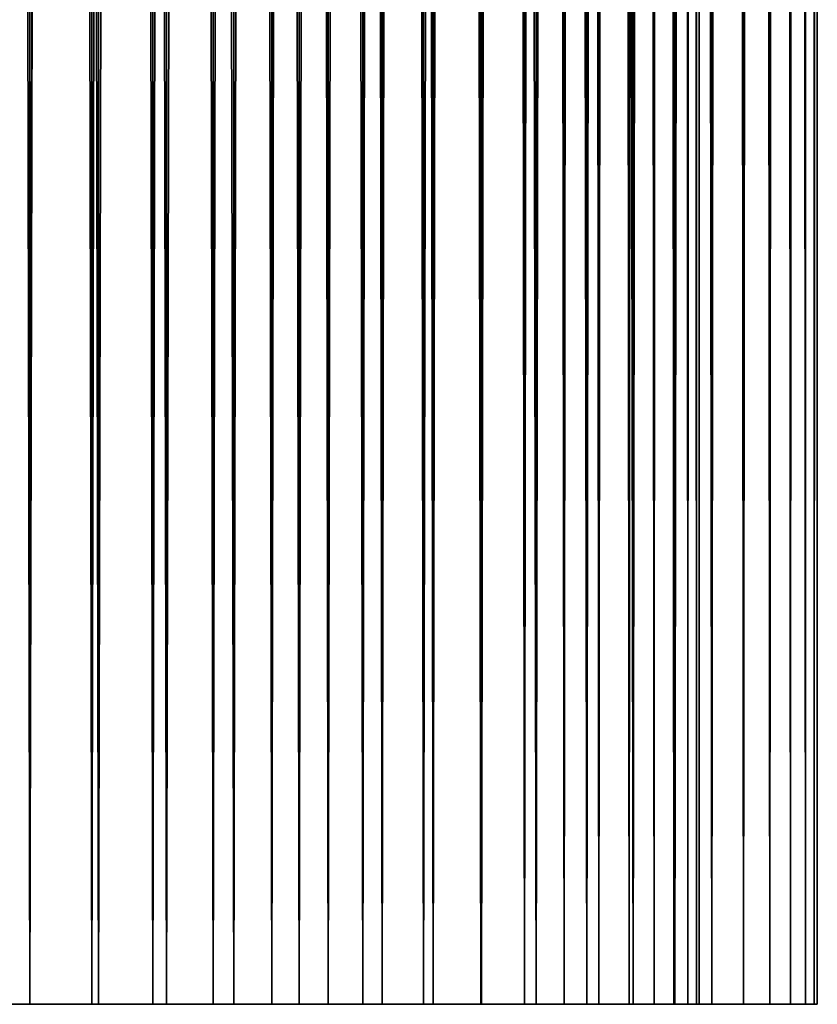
# Model space of a CAD drawing. Header units: millimetres. Extents: x -10 to 10, y 0 to 400.
# Tile 2 of 12: x 0 to 10, y 0 to 12. Entities that reach past the tile are written whole.
import ezdxf

# ---------------------------------------------------------------- set-up
doc = ezdxf.new("R2010")
doc.units = ezdxf.units.MM
doc.header["$LTSCALE"] = 33.374815
for name, color, linetype in [('1', 7, 'CONTINUOUS'), ('3', 7, 'CONTINUOUS'), ('4', 7, 'CONTINUOUS'), ('5', 7, 'CONTINUOUS'), ('6', 7, 'CONTINUOUS'), ('9', 7, 'CONTINUOUS')]:
    doc.layers.add(name, color=color, linetype=linetype)

msp = doc.modelspace()

# ---------------------------------------------------------------- linework, layer by layer
at = {"layer": '1', "color": 42, "linetype": 'Continuous', "true_color": 0xcd9632}
for points in [[(-4.226, 0, -9.063), (5, 0, -8.66), (-5, 0, -8.66), (-4.226, 0, -9.063)], [(-5, 0, -8.66), (5, 0, -8.66), (0, 0, -8.5), (-5, 0, -8.66)], [(-0.784, 0, -8.464), (-5, 0, -8.66), (0, 0, -8.5), (-0.784, 0, -8.464)], [(-4.226, 0, 9.063), (-5, 0, 8.66), (4.226, 0, 9.063), (-4.226, 0, 9.063)], [(4.226, 0, 9.063), (-5, 0, 8.66), (5, 0, 8.66), (4.226, 0, 9.063)], [(5, 0, 8.66), (-5, 0, 8.66), (0, 0, 8.5), (5, 0, 8.66)], [(0, 0, 8.5), (-5, 0, 8.66), (-0.784, 0, 8.464), (0, 0, 8.5)], [(4.226, 0, -9.063), (5, 0, -8.66), (-4.226, 0, -9.063), (4.226, 0, -9.063)], [(-3.42, 0, -9.397), (4.226, 0, -9.063), (-4.226, 0, -9.063), (-3.42, 0, -9.397)], [(-3.42, 0, 9.397), (-4.226, 0, 9.063), (3.42, 0, 9.397), (-3.42, 0, 9.397)], [(3.42, 0, 9.397), (-4.226, 0, 9.063), (4.226, 0, 9.063), (3.42, 0, 9.397)], [(3.42, 0, -9.397), (4.226, 0, -9.063), (-3.42, 0, -9.397), (3.42, 0, -9.397)], [(-2.588, 0, -9.659), (3.42, 0, -9.397), (-3.42, 0, -9.397), (-2.588, 0, -9.659)], [(-2.588, 0, 9.659), (-3.42, 0, 9.397), (2.588, 0, 9.659), (-2.588, 0, 9.659)], [(2.588, 0, 9.659), (-3.42, 0, 9.397), (3.42, 0, 9.397), (2.588, 0, 9.659)], [(2.588, 0, -9.659), (3.42, 0, -9.397), (-2.588, 0, -9.659), (2.588, 0, -9.659)], [(-1.736, 0, -9.848), (2.588, 0, -9.659), (-2.588, 0, -9.659), (-1.736, 0, -9.848)], [(-1.736, 0, 9.848), (-2.588, 0, 9.659), (1.736, 0, 9.848), (-1.736, 0, 9.848)], [(1.736, 0, 9.848), (-2.588, 0, 9.659), (2.588, 0, 9.659), (1.736, 0, 9.848)], [(1.736, 0, -9.848), (2.588, 0, -9.659), (-1.736, 0, -9.848), (1.736, 0, -9.848)], [(-0.872, 0, -9.962), (1.736, 0, -9.848), (-1.736, 0, -9.848), (-0.872, 0, -9.962)], [(-0.872, 0, 9.962), (-1.736, 0, 9.848), (0.872, 0, 9.962), (-0.872, 0, 9.962)], [(0.872, 0, 9.962), (-1.736, 0, 9.848), (1.736, 0, 9.848), (0.872, 0, 9.962)], [(0.872, 0, -9.962), (1.736, 0, -9.848), (-0.872, 0, -9.962), (0.872, 0, -9.962)], [(0, 0, -10), (0.872, 0, -9.962), (-0.872, 0, -9.962), (0, 0, -10)], [(0, 0, 10), (-0.872, 0, 9.962), (0.872, 0, 9.962), (0, 0, 10)], [(0, 0, -8.5), (5, 0, -8.66), (0.784, 0, -8.464), (0, 0, -8.5)], [(0.784, 0, 8.464), (5, 0, 8.66), (0, 0, 8.5), (0.784, 0, 8.464)], [(5, 0, -8.66), (5.736, 0, -8.192), (0.784, 0, -8.464), (5, 0, -8.66)], [(0.784, 0, -8.464), (5.736, 0, -8.192), (1.562, 0, -8.355), (0.784, 0, -8.464)], [(1.562, 0, 8.355), (5, 0, 8.66), (0.784, 0, 8.464), (1.562, 0, 8.355)], [(1.562, 0, -8.355), (5.736, 0, -8.192), (2.326, 0, -8.176), (1.562, 0, -8.355)], [(5.736, 0, 8.192), (5, 0, 8.66), (1.562, 0, 8.355), (5.736, 0, 8.192)], [(2.326, 0, 8.176), (5.736, 0, 8.192), (1.562, 0, 8.355), (2.326, 0, 8.176)], [(5.736, 0, -8.192), (6.428, 0, -7.66), (2.326, 0, -8.176), (5.736, 0, -8.192)], [(2.326, 0, -8.176), (6.428, 0, -7.66), (3.071, 0, -7.926), (2.326, 0, -8.176)], [(3.071, 0, 7.926), (5.736, 0, 8.192), (2.326, 0, 8.176), (3.071, 0, 7.926)], [(3.071, 0, -7.926), (6.428, 0, -7.66), (3.789, 0, -7.609), (3.071, 0, -7.926)], [(6.428, 0, 7.66), (5.736, 0, 8.192), (3.071, 0, 7.926), (6.428, 0, 7.66)], [(3.789, 0, 7.609), (6.428, 0, 7.66), (3.071, 0, 7.926), (3.789, 0, 7.609)], [(6.428, 0, -7.66), (7.071, 0, -7.071), (3.789, 0, -7.609), (6.428, 0, -7.66)], [(3.789, 0, -7.609), (7.071, 0, -7.071), (4.475, 0, -7.227), (3.789, 0, -7.609)], [(4.475, 0, 7.227), (6.428, 0, 7.66), (3.789, 0, 7.609), (4.475, 0, 7.227)], [(4.475, 0, -7.227), (7.071, 0, -7.071), (5.122, 0, -6.783), (4.475, 0, -7.227)], [(7.071, 0, 7.071), (6.428, 0, 7.66), (4.475, 0, 7.227), (7.071, 0, 7.071)], [(5.122, 0, 6.783), (7.071, 0, 7.071), (4.475, 0, 7.227), (5.122, 0, 6.783)], [(7.071, 0, -7.071), (7.66, 0, -6.428), (5.122, 0, -6.783), (7.071, 0, -7.071)], [(5.122, 0, -6.783), (7.66, 0, -6.428), (5.726, 0, -6.282), (5.122, 0, -6.783)], [(7.66, 0, 6.428), (7.071, 0, 7.071), (5.122, 0, 6.783), (7.66, 0, 6.428)], [(5.726, 0, 6.282), (7.66, 0, 6.428), (5.122, 0, 6.783), (5.726, 0, 6.282)], [(7.66, 0, -6.428), (8.192, 0, -5.736), (5.726, 0, -6.282), (7.66, 0, -6.428)], [(5.726, 0, -6.282), (8.192, 0, -5.736), (6.282, 0, -5.726), (5.726, 0, -6.282)], [(8.192, 0, 5.736), (7.66, 0, 6.428), (5.726, 0, 6.282), (8.192, 0, 5.736)], [(6.282, 0, 5.726), (8.192, 0, 5.736), (5.726, 0, 6.282), (6.282, 0, 5.726)], [(8.192, 0, -5.736), (8.66, 0, -5), (6.282, 0, -5.726), (8.192, 0, -5.736)], [(6.282, 0, -5.726), (8.66, 0, -5), (6.783, 0, -5.122), (6.282, 0, -5.726)], [(6.783, 0, 5.122), (8.192, 0, 5.736), (6.282, 0, 5.726), (6.783, 0, 5.122)], [(6.783, 0, -5.122), (8.66, 0, -5), (7.227, 0, -4.475), (6.783, 0, -5.122)], [(8.66, 0, 5), (8.192, 0, 5.736), (6.783, 0, 5.122), (8.66, 0, 5)], [(7.227, 0, 4.475), (8.66, 0, 5), (6.783, 0, 5.122), (7.227, 0, 4.475)], [(8.66, 0, -5), (9.063, 0, -4.226), (7.227, 0, -4.475), (8.66, 0, -5)], [(7.227, 0, -4.475), (9.063, 0, -4.226), (7.609, 0, -3.789), (7.227, 0, -4.475)], [(9.063, 0, 4.226), (8.66, 0, 5), (7.227, 0, 4.475), (9.063, 0, 4.226)], [(7.609, 0, 3.789), (9.063, 0, 4.226), (7.227, 0, 4.475), (7.609, 0, 3.789)], [(9.063, 0, -4.226), (9.397, 0, -3.42), (7.609, 0, -3.789), (9.063, 0, -4.226)], [(7.609, 0, -3.789), (9.397, 0, -3.42), (7.926, 0, -3.071), (7.609, 0, -3.789)], [(9.397, 0, 3.42), (9.063, 0, 4.226), (7.609, 0, 3.789), (9.397, 0, 3.42)], [(7.926, 0, 3.071), (9.397, 0, 3.42), (7.609, 0, 3.789), (7.926, 0, 3.071)], [(9.397, 0, -3.42), (9.659, 0, -2.588), (7.926, 0, -3.071), (9.397, 0, -3.42)], [(7.926, 0, -3.071), (9.659, 0, -2.588), (8.176, 0, -2.326), (7.926, 0, -3.071)], [(9.659, 0, 2.588), (9.397, 0, 3.42), (7.926, 0, 3.071), (9.659, 0, 2.588)], [(8.176, 0, 2.326), (9.659, 0, 2.588), (7.926, 0, 3.071), (8.176, 0, 2.326)], [(9.659, 0, -2.588), (9.848, 0, -1.736), (8.176, 0, -2.326), (9.659, 0, -2.588)], [(8.176, 0, -2.326), (9.848, 0, -1.736), (8.355, 0, -1.562), (8.176, 0, -2.326)], [(9.848, 0, 1.736), (9.659, 0, 2.588), (8.176, 0, 2.326), (9.848, 0, 1.736)], [(8.355, 0, 1.562), (9.848, 0, 1.736), (8.176, 0, 2.326), (8.355, 0, 1.562)], [(9.848, 0, -1.736), (9.962, 0, -0.872), (8.355, 0, -1.562), (9.848, 0, -1.736)], [(8.355, 0, -1.562), (9.962, 0, -0.872), (8.464, 0, -0.784), (8.355, 0, -1.562)], [(9.962, 0, 0.872), (9.848, 0, 1.736), (8.355, 0, 1.562), (9.962, 0, 0.872)], [(8.464, 0, 0.784), (9.962, 0, 0.872), (8.355, 0, 1.562), (8.464, 0, 0.784)], [(9.962, 0, -0.872), (10, 0), (8.464, 0, -0.784), (9.962, 0, -0.872)], [(10, 0), (8.5, 0), (8.464, 0, -0.784), (10, 0)], [(8.5, 0), (9.962, 0, 0.872), (8.464, 0, 0.784), (8.5, 0)], [(10, 0), (9.962, 0, 0.872), (8.5, 0), (10, 0)]]:
    msp.add_3dface(points, dxfattribs=at)
at = {"layer": '3', "color": 42, "linetype": 'Continuous', "true_color": 0xcd9632}
for points in [[(0, 0, -10), (-0.872, 0, -9.962), (0, 400, -10), (0, 0, -10)], [(-0.872, 0, -9.962), (-0.872, 400, -9.962), (0, 400, -10), (-0.872, 0, -9.962)], [(0.872, 0, -9.962), (0, 0, -10), (0.872, 400, -9.962), (0.872, 0, -9.962)], [(0, 0, -10), (0, 400, -10), (0.872, 400, -9.962), (0, 0, -10)], [(1.736, 0, -9.848), (0.872, 0, -9.962), (1.736, 400, -9.848), (1.736, 0, -9.848)], [(0.872, 0, -9.962), (0.872, 400, -9.962), (1.736, 400, -9.848), (0.872, 0, -9.962)], [(2.588, 0, -9.659), (1.736, 0, -9.848), (2.588, 400, -9.659), (2.588, 0, -9.659)], [(1.736, 0, -9.848), (1.736, 400, -9.848), (2.588, 400, -9.659), (1.736, 0, -9.848)], [(3.42, 0, -9.397), (2.588, 0, -9.659), (3.42, 400, -9.397), (3.42, 0, -9.397)], [(2.588, 0, -9.659), (2.588, 400, -9.659), (3.42, 400, -9.397), (2.588, 0, -9.659)], [(4.226, 0, -9.063), (3.42, 0, -9.397), (4.226, 400, -9.063), (4.226, 0, -9.063)], [(3.42, 0, -9.397), (3.42, 400, -9.397), (4.226, 400, -9.063), (3.42, 0, -9.397)], [(5, 0, -8.66), (4.226, 0, -9.063), (5, 400, -8.66), (5, 0, -8.66)], [(4.226, 0, -9.063), (4.226, 400, -9.063), (5, 400, -8.66), (4.226, 0, -9.063)], [(5.736, 0, -8.192), (5, 0, -8.66), (5.736, 400, -8.192), (5.736, 0, -8.192)], [(5, 0, -8.66), (5, 400, -8.66), (5.736, 400, -8.192), (5, 0, -8.66)], [(6.428, 0, -7.66), (5.736, 0, -8.192), (6.428, 400, -7.66), (6.428, 0, -7.66)], [(5.736, 0, -8.192), (5.736, 400, -8.192), (6.428, 400, -7.66), (5.736, 0, -8.192)], [(7.071, 0, -7.071), (6.428, 0, -7.66), (7.071, 400, -7.071), (7.071, 0, -7.071)], [(6.428, 0, -7.66), (6.428, 400, -7.66), (7.071, 400, -7.071), (6.428, 0, -7.66)], [(7.66, 0, -6.428), (7.071, 0, -7.071), (7.66, 400, -6.428), (7.66, 0, -6.428)], [(7.071, 0, -7.071), (7.071, 400, -7.071), (7.66, 400, -6.428), (7.071, 0, -7.071)], [(8.192, 0, -5.736), (7.66, 0, -6.428), (8.192, 400, -5.736), (8.192, 0, -5.736)], [(7.66, 0, -6.428), (7.66, 400, -6.428), (8.192, 400, -5.736), (7.66, 0, -6.428)], [(8.66, 0, -5), (8.192, 0, -5.736), (8.66, 400, -5), (8.66, 0, -5)], [(8.192, 0, -5.736), (8.192, 400, -5.736), (8.66, 400, -5), (8.192, 0, -5.736)], [(9.063, 0, -4.226), (8.66, 0, -5), (9.063, 400, -4.226), (9.063, 0, -4.226)], [(8.66, 0, -5), (8.66, 400, -5), (9.063, 400, -4.226), (8.66, 0, -5)], [(9.397, 0, -3.42), (9.063, 0, -4.226), (9.397, 400, -3.42), (9.397, 0, -3.42)], [(9.063, 0, -4.226), (9.063, 400, -4.226), (9.397, 400, -3.42), (9.063, 0, -4.226)], [(9.659, 0, -2.588), (9.397, 0, -3.42), (9.659, 400, -2.588), (9.659, 0, -2.588)], [(9.397, 0, -3.42), (9.397, 400, -3.42), (9.659, 400, -2.588), (9.397, 0, -3.42)], [(9.848, 0, -1.736), (9.659, 0, -2.588), (9.848, 400, -1.736), (9.848, 0, -1.736)], [(9.659, 0, -2.588), (9.659, 400, -2.588), (9.848, 400, -1.736), (9.659, 0, -2.588)], [(9.962, 0, -0.872), (9.848, 0, -1.736), (9.962, 400, -0.872), (9.962, 0, -0.872)], [(9.848, 0, -1.736), (9.848, 400, -1.736), (9.962, 400, -0.872), (9.848, 0, -1.736)], [(10, 0), (9.962, 0, -0.872), (10, 400), (10, 0)], [(10, 400), (9.962, 0, -0.872), (9.962, 400, -0.872), (10, 400)]]:
    msp.add_3dface(points, dxfattribs=at)
at = {"layer": '4', "color": 42, "linetype": 'Continuous', "true_color": 0xcd9632}
for points in [[(-0.872, 0, 9.962), (0, 0, 10), (-0.872, 400, 9.962), (-0.872, 0, 9.962)], [(0, 0, 10), (0, 400, 10), (-0.872, 400, 9.962), (0, 0, 10)], [(0, 0, 10), (0.872, 0, 9.962), (0, 400, 10), (0, 0, 10)], [(0.872, 0, 9.962), (0.872, 400, 9.962), (0, 400, 10), (0.872, 0, 9.962)], [(0.872, 0, 9.962), (1.736, 0, 9.848), (0.872, 400, 9.962), (0.872, 0, 9.962)], [(1.736, 0, 9.848), (1.736, 400, 9.848), (0.872, 400, 9.962), (1.736, 0, 9.848)], [(1.736, 0, 9.848), (2.588, 0, 9.659), (1.736, 400, 9.848), (1.736, 0, 9.848)], [(2.588, 0, 9.659), (2.588, 400, 9.659), (1.736, 400, 9.848), (2.588, 0, 9.659)], [(2.588, 0, 9.659), (3.42, 0, 9.397), (2.588, 400, 9.659), (2.588, 0, 9.659)], [(3.42, 0, 9.397), (3.42, 400, 9.397), (2.588, 400, 9.659), (3.42, 0, 9.397)], [(3.42, 0, 9.397), (4.226, 0, 9.063), (3.42, 400, 9.397), (3.42, 0, 9.397)], [(4.226, 0, 9.063), (4.226, 400, 9.063), (3.42, 400, 9.397), (4.226, 0, 9.063)], [(4.226, 0, 9.063), (5, 0, 8.66), (4.226, 400, 9.063), (4.226, 0, 9.063)], [(5, 0, 8.66), (5, 400, 8.66), (4.226, 400, 9.063), (5, 0, 8.66)], [(5, 0, 8.66), (5.736, 0, 8.192), (5, 400, 8.66), (5, 0, 8.66)], [(5.736, 0, 8.192), (5.736, 400, 8.192), (5, 400, 8.66), (5.736, 0, 8.192)], [(5.736, 0, 8.192), (6.428, 0, 7.66), (5.736, 400, 8.192), (5.736, 0, 8.192)], [(6.428, 0, 7.66), (6.428, 400, 7.66), (5.736, 400, 8.192), (6.428, 0, 7.66)], [(6.428, 0, 7.66), (7.071, 0, 7.071), (6.428, 400, 7.66), (6.428, 0, 7.66)], [(7.071, 0, 7.071), (7.071, 400, 7.071), (6.428, 400, 7.66), (7.071, 0, 7.071)], [(7.071, 0, 7.071), (7.66, 0, 6.428), (7.071, 400, 7.071), (7.071, 0, 7.071)], [(7.66, 0, 6.428), (7.66, 400, 6.428), (7.071, 400, 7.071), (7.66, 0, 6.428)], [(7.66, 0, 6.428), (8.192, 0, 5.736), (7.66, 400, 6.428), (7.66, 0, 6.428)], [(8.192, 0, 5.736), (8.192, 400, 5.736), (7.66, 400, 6.428), (8.192, 0, 5.736)], [(8.192, 0, 5.736), (8.66, 0, 5), (8.192, 400, 5.736), (8.192, 0, 5.736)], [(8.66, 0, 5), (8.66, 400, 5), (8.192, 400, 5.736), (8.66, 0, 5)], [(8.66, 0, 5), (9.063, 0, 4.226), (8.66, 400, 5), (8.66, 0, 5)], [(9.063, 0, 4.226), (9.063, 400, 4.226), (8.66, 400, 5), (9.063, 0, 4.226)], [(9.063, 0, 4.226), (9.397, 0, 3.42), (9.063, 400, 4.226), (9.063, 0, 4.226)], [(9.397, 0, 3.42), (9.397, 400, 3.42), (9.063, 400, 4.226), (9.397, 0, 3.42)], [(9.397, 0, 3.42), (9.659, 0, 2.588), (9.397, 400, 3.42), (9.397, 0, 3.42)], [(9.659, 0, 2.588), (9.659, 400, 2.588), (9.397, 400, 3.42), (9.659, 0, 2.588)], [(9.659, 0, 2.588), (9.848, 0, 1.736), (9.659, 400, 2.588), (9.659, 0, 2.588)], [(9.848, 0, 1.736), (9.848, 400, 1.736), (9.659, 400, 2.588), (9.848, 0, 1.736)], [(9.848, 0, 1.736), (9.962, 0, 0.872), (9.848, 400, 1.736), (9.848, 0, 1.736)], [(9.962, 0, 0.872), (9.962, 400, 0.872), (9.848, 400, 1.736), (9.962, 0, 0.872)], [(9.962, 0, 0.872), (10, 0), (9.962, 400, 0.872), (9.962, 0, 0.872)], [(10, 0), (10, 400), (9.962, 400, 0.872), (10, 0)]]:
    msp.add_3dface(points, dxfattribs=at)
at = {"layer": '5', "color": 42, "linetype": 'Continuous', "true_color": 0xcd9632}
for points in [[(-0.784, 0, -8.464), (0, 0, -8.5), (-0.784, 392.214, -8.464), (-0.784, 0, -8.464)], [(-0.784, 392.214, -8.464), (0, 0, -8.5), (0, 392.214, -8.5), (-0.784, 392.214, -8.464)], [(0, 0, -8.5), (0.784, 0, -8.464), (0, 392.214, -8.5), (0, 0, -8.5)], [(0, 392.214, -8.5), (0.784, 0, -8.464), (0.784, 392.214, -8.464), (0, 392.214, -8.5)], [(0.784, 0, -8.464), (1.562, 0, -8.355), (0.784, 392.214, -8.464), (0.784, 0, -8.464)], [(0.784, 392.214, -8.464), (1.562, 0, -8.355), (1.562, 392.214, -8.355), (0.784, 392.214, -8.464)], [(1.562, 0, -8.355), (2.326, 0, -8.176), (1.562, 392.214, -8.355), (1.562, 0, -8.355)], [(1.562, 392.214, -8.355), (2.326, 0, -8.176), (2.326, 392.214, -8.176), (1.562, 392.214, -8.355)], [(2.326, 0, -8.176), (3.071, 0, -7.926), (2.326, 392.214, -8.176), (2.326, 0, -8.176)], [(2.326, 392.214, -8.176), (3.071, 0, -7.926), (3.071, 392.214, -7.926), (2.326, 392.214, -8.176)], [(3.071, 0, -7.926), (3.789, 0, -7.609), (3.071, 392.214, -7.926), (3.071, 0, -7.926)], [(3.071, 392.214, -7.926), (3.789, 0, -7.609), (3.789, 392.214, -7.609), (3.071, 392.214, -7.926)], [(3.789, 0, -7.609), (4.475, 0, -7.227), (3.789, 392.214, -7.609), (3.789, 0, -7.609)], [(3.789, 392.214, -7.609), (4.475, 0, -7.227), (4.475, 392.214, -7.227), (3.789, 392.214, -7.609)], [(4.475, 0, -7.227), (5.122, 0, -6.783), (4.475, 392.214, -7.227), (4.475, 0, -7.227)], [(4.475, 392.214, -7.227), (5.122, 0, -6.783), (5.122, 392.214, -6.783), (4.475, 392.214, -7.227)], [(5.122, 0, -6.783), (5.726, 0, -6.282), (5.122, 392.214, -6.783), (5.122, 0, -6.783)], [(5.122, 392.214, -6.783), (5.726, 0, -6.282), (5.726, 392.214, -6.282), (5.122, 392.214, -6.783)], [(5.726, 0, -6.282), (6.282, 0, -5.726), (5.726, 392.214, -6.282), (5.726, 0, -6.282)], [(5.726, 392.214, -6.282), (6.282, 0, -5.726), (6.282, 392.214, -5.726), (5.726, 392.214, -6.282)], [(6.282, 0, -5.726), (6.783, 0, -5.122), (6.282, 392.214, -5.726), (6.282, 0, -5.726)], [(6.282, 392.214, -5.726), (6.783, 0, -5.122), (6.783, 392.214, -5.122), (6.282, 392.214, -5.726)], [(6.783, 0, -5.122), (7.227, 0, -4.475), (6.783, 392.214, -5.122), (6.783, 0, -5.122)], [(6.783, 392.214, -5.122), (7.227, 0, -4.475), (7.227, 392.214, -4.475), (6.783, 392.214, -5.122)], [(7.227, 0, -4.475), (7.609, 0, -3.789), (7.227, 392.214, -4.475), (7.227, 0, -4.475)], [(7.227, 392.214, -4.475), (7.609, 0, -3.789), (7.609, 392.214, -3.789), (7.227, 392.214, -4.475)], [(7.609, 0, -3.789), (7.926, 0, -3.071), (7.609, 392.214, -3.789), (7.609, 0, -3.789)], [(7.609, 392.214, -3.789), (7.926, 0, -3.071), (7.926, 392.214, -3.071), (7.609, 392.214, -3.789)], [(7.926, 0, -3.071), (8.176, 0, -2.326), (7.926, 392.214, -3.071), (7.926, 0, -3.071)], [(7.926, 392.214, -3.071), (8.176, 0, -2.326), (8.176, 392.214, -2.326), (7.926, 392.214, -3.071)], [(8.176, 0, -2.326), (8.355, 0, -1.562), (8.176, 392.214, -2.326), (8.176, 0, -2.326)], [(8.176, 392.214, -2.326), (8.355, 0, -1.562), (8.355, 392.214, -1.562), (8.176, 392.214, -2.326)], [(8.355, 0, -1.562), (8.464, 0, -0.784), (8.355, 392.214, -1.562), (8.355, 0, -1.562)], [(8.355, 392.214, -1.562), (8.464, 0, -0.784), (8.464, 392.214, -0.784), (8.355, 392.214, -1.562)], [(8.464, 0, -0.784), (8.5, 0), (8.464, 392.214, -0.784), (8.464, 0, -0.784)], [(8.464, 392.214, -0.784), (8.5, 0), (8.5, 392.214), (8.464, 392.214, -0.784)]]:
    msp.add_3dface(points, dxfattribs=at)
at = {"layer": '6', "color": 42, "linetype": 'Continuous', "true_color": 0xcd9632}
for points in [[(0, 0, 8.5), (-0.784, 0, 8.464), (0, 392.214, 8.5), (0, 0, 8.5)], [(0, 392.214, 8.5), (-0.784, 0, 8.464), (-0.784, 392.214, 8.464), (0, 392.214, 8.5)], [(0.784, 0, 8.464), (0, 0, 8.5), (0.784, 392.214, 8.464), (0.784, 0, 8.464)], [(0.784, 392.214, 8.464), (0, 0, 8.5), (0, 392.214, 8.5), (0.784, 392.214, 8.464)], [(1.562, 0, 8.355), (0.784, 0, 8.464), (1.562, 392.214, 8.355), (1.562, 0, 8.355)], [(1.562, 392.214, 8.355), (0.784, 0, 8.464), (0.784, 392.214, 8.464), (1.562, 392.214, 8.355)], [(2.326, 0, 8.176), (1.562, 0, 8.355), (2.326, 392.214, 8.176), (2.326, 0, 8.176)], [(2.326, 392.214, 8.176), (1.562, 0, 8.355), (1.562, 392.214, 8.355), (2.326, 392.214, 8.176)], [(3.071, 0, 7.926), (2.326, 0, 8.176), (3.071, 392.214, 7.926), (3.071, 0, 7.926)], [(3.071, 392.214, 7.926), (2.326, 0, 8.176), (2.326, 392.214, 8.176), (3.071, 392.214, 7.926)], [(3.789, 0, 7.609), (3.071, 0, 7.926), (3.789, 392.214, 7.609), (3.789, 0, 7.609)], [(3.789, 392.214, 7.609), (3.071, 0, 7.926), (3.071, 392.214, 7.926), (3.789, 392.214, 7.609)], [(4.475, 0, 7.227), (3.789, 0, 7.609), (4.475, 392.214, 7.227), (4.475, 0, 7.227)], [(4.475, 392.214, 7.227), (3.789, 0, 7.609), (3.789, 392.214, 7.609), (4.475, 392.214, 7.227)], [(5.122, 0, 6.783), (4.475, 0, 7.227), (5.122, 392.214, 6.783), (5.122, 0, 6.783)], [(5.122, 392.214, 6.783), (4.475, 0, 7.227), (4.475, 392.214, 7.227), (5.122, 392.214, 6.783)], [(5.726, 0, 6.282), (5.122, 0, 6.783), (5.726, 392.214, 6.282), (5.726, 0, 6.282)], [(5.726, 392.214, 6.282), (5.122, 0, 6.783), (5.122, 392.214, 6.783), (5.726, 392.214, 6.282)], [(6.282, 0, 5.726), (5.726, 0, 6.282), (6.282, 392.214, 5.726), (6.282, 0, 5.726)], [(6.282, 392.214, 5.726), (5.726, 0, 6.282), (5.726, 392.214, 6.282), (6.282, 392.214, 5.726)], [(6.783, 0, 5.122), (6.282, 0, 5.726), (6.783, 392.214, 5.122), (6.783, 0, 5.122)], [(6.783, 392.214, 5.122), (6.282, 0, 5.726), (6.282, 392.214, 5.726), (6.783, 392.214, 5.122)], [(7.227, 0, 4.475), (6.783, 0, 5.122), (7.227, 392.214, 4.475), (7.227, 0, 4.475)], [(7.227, 392.214, 4.475), (6.783, 0, 5.122), (6.783, 392.214, 5.122), (7.227, 392.214, 4.475)], [(7.609, 0, 3.789), (7.227, 0, 4.475), (7.609, 392.214, 3.789), (7.609, 0, 3.789)], [(7.609, 392.214, 3.789), (7.227, 0, 4.475), (7.227, 392.214, 4.475), (7.609, 392.214, 3.789)], [(7.926, 0, 3.071), (7.609, 0, 3.789), (7.926, 392.214, 3.071), (7.926, 0, 3.071)], [(7.926, 392.214, 3.071), (7.609, 0, 3.789), (7.609, 392.214, 3.789), (7.926, 392.214, 3.071)], [(8.176, 0, 2.326), (7.926, 0, 3.071), (8.176, 392.214, 2.326), (8.176, 0, 2.326)], [(8.176, 392.214, 2.326), (7.926, 0, 3.071), (7.926, 392.214, 3.071), (8.176, 392.214, 2.326)], [(8.355, 0, 1.562), (8.176, 0, 2.326), (8.355, 392.214, 1.562), (8.355, 0, 1.562)], [(8.355, 392.214, 1.562), (8.176, 0, 2.326), (8.176, 392.214, 2.326), (8.355, 392.214, 1.562)], [(8.464, 0, 0.784), (8.355, 0, 1.562), (8.464, 392.214, 0.784), (8.464, 0, 0.784)], [(8.464, 392.214, 0.784), (8.355, 0, 1.562), (8.355, 392.214, 1.562), (8.464, 392.214, 0.784)], [(8.5, 0), (8.464, 0, 0.784), (8.5, 392.214), (8.5, 0)], [(8.5, 392.214), (8.464, 0, 0.784), (8.464, 392.214, 0.784), (8.5, 392.214)]]:
    msp.add_3dface(points, dxfattribs=at)
at = {"layer": '9', "color": 32, "linetype": 'Continuous', "true_color": 0xbe632b}
for points in [[(-7.935, 0, 2.258), (-8.11, 0, 1.516), (0, 0, 2), (-7.935, 0, 2.258)], [(0, 0, 2), (-8.11, 0, 1.516), (-0.261, 0, 1.983), (0, 0, 2)], [(-7.693, 0, -2.98), (7.935, 0, -2.258), (-7.935, 0, -2.258), (-7.693, 0, -2.98)], [(-7.935, 0, -2.258), (7.935, 0, -2.258), (0, 0, -2), (-7.935, 0, -2.258)], [(-0.261, 0, -1.983), (-7.935, 0, -2.258), (0, 0, -2), (-0.261, 0, -1.983)], [(-7.693, 0, 2.98), (-7.935, 0, 2.258), (7.693, 0, 2.98), (-7.693, 0, 2.98)], [(7.693, 0, 2.98), (-7.935, 0, 2.258), (7.935, 0, 2.258), (7.693, 0, 2.98)], [(7.935, 0, 2.258), (-7.935, 0, 2.258), (0, 0, 2), (7.935, 0, 2.258)], [(7.693, 0, -2.98), (7.935, 0, -2.258), (-7.693, 0, -2.98), (7.693, 0, -2.98)], [(-7.385, 0, -3.677), (7.693, 0, -2.98), (-7.693, 0, -2.98), (-7.385, 0, -3.677)], [(-7.385, 0, 3.677), (-7.693, 0, 2.98), (7.385, 0, 3.677), (-7.385, 0, 3.677)], [(7.385, 0, 3.677), (-7.693, 0, 2.98), (7.693, 0, 2.98), (7.385, 0, 3.677)], [(7.385, 0, -3.677), (7.693, 0, -2.98), (-7.385, 0, -3.677), (7.385, 0, -3.677)], [(-7.014, 0, -4.343), (7.385, 0, -3.677), (-7.385, 0, -3.677), (-7.014, 0, -4.343)], [(-7.014, 0, 4.343), (-7.385, 0, 3.677), (7.014, 0, 4.343), (-7.014, 0, 4.343)], [(7.014, 0, 4.343), (-7.385, 0, 3.677), (7.385, 0, 3.677), (7.014, 0, 4.343)], [(7.014, 0, -4.343), (7.385, 0, -3.677), (-7.014, 0, -4.343), (7.014, 0, -4.343)], [(-6.584, 0, -4.972), (7.014, 0, -4.343), (-7.014, 0, -4.343), (-6.584, 0, -4.972)], [(-6.584, 0, 4.972), (-7.014, 0, 4.343), (6.584, 0, 4.972), (-6.584, 0, 4.972)], [(6.584, 0, 4.972), (-7.014, 0, 4.343), (7.014, 0, 4.343), (6.584, 0, 4.972)], [(6.584, 0, -4.972), (7.014, 0, -4.343), (-6.584, 0, -4.972), (6.584, 0, -4.972)], [(-6.097, 0, -5.558), (6.584, 0, -4.972), (-6.584, 0, -4.972), (-6.097, 0, -5.558)], [(-6.097, 0, 5.558), (-6.584, 0, 4.972), (6.097, 0, 5.558), (-6.097, 0, 5.558)], [(6.097, 0, 5.558), (-6.584, 0, 4.972), (6.584, 0, 4.972), (6.097, 0, 5.558)], [(6.097, 0, -5.558), (6.584, 0, -4.972), (-6.097, 0, -5.558), (6.097, 0, -5.558)], [(-5.558, 0, -6.097), (6.097, 0, -5.558), (-6.097, 0, -5.558), (-5.558, 0, -6.097)], [(-5.558, 0, 6.097), (-6.097, 0, 5.558), (5.558, 0, 6.097), (-5.558, 0, 6.097)], [(5.558, 0, 6.097), (-6.097, 0, 5.558), (6.097, 0, 5.558), (5.558, 0, 6.097)], [(5.558, 0, -6.097), (6.097, 0, -5.558), (-5.558, 0, -6.097), (5.558, 0, -6.097)], [(-4.972, 0, -6.584), (5.558, 0, -6.097), (-5.558, 0, -6.097), (-4.972, 0, -6.584)], [(-4.972, 0, 6.584), (-5.558, 0, 6.097), (4.972, 0, 6.584), (-4.972, 0, 6.584)], [(4.972, 0, 6.584), (-5.558, 0, 6.097), (5.558, 0, 6.097), (4.972, 0, 6.584)], [(4.972, 0, -6.584), (5.558, 0, -6.097), (-4.972, 0, -6.584), (4.972, 0, -6.584)], [(-4.343, 0, -7.014), (4.972, 0, -6.584), (-4.972, 0, -6.584), (-4.343, 0, -7.014)], [(-4.343, 0, 7.014), (-4.972, 0, 6.584), (4.343, 0, 7.014), (-4.343, 0, 7.014)], [(4.343, 0, 7.014), (-4.972, 0, 6.584), (4.972, 0, 6.584), (4.343, 0, 7.014)], [(4.343, 0, -7.014), (4.972, 0, -6.584), (-4.343, 0, -7.014), (4.343, 0, -7.014)], [(-3.677, 0, -7.385), (4.343, 0, -7.014), (-4.343, 0, -7.014), (-3.677, 0, -7.385)], [(-3.677, 0, 7.385), (-4.343, 0, 7.014), (3.677, 0, 7.385), (-3.677, 0, 7.385)], [(3.677, 0, 7.385), (-4.343, 0, 7.014), (4.343, 0, 7.014), (3.677, 0, 7.385)], [(3.677, 0, -7.385), (4.343, 0, -7.014), (-3.677, 0, -7.385), (3.677, 0, -7.385)], [(-2.98, 0, -7.693), (3.677, 0, -7.385), (-3.677, 0, -7.385), (-2.98, 0, -7.693)], [(-2.98, 0, 7.693), (-3.677, 0, 7.385), (2.98, 0, 7.693), (-2.98, 0, 7.693)], [(2.98, 0, 7.693), (-3.677, 0, 7.385), (3.677, 0, 7.385), (2.98, 0, 7.693)], [(2.98, 0, -7.693), (3.677, 0, -7.385), (-2.98, 0, -7.693), (2.98, 0, -7.693)], [(-2.258, 0, -7.935), (2.98, 0, -7.693), (-2.98, 0, -7.693), (-2.258, 0, -7.935)], [(-2.258, 0, 7.935), (-2.98, 0, 7.693), (2.258, 0, 7.935), (-2.258, 0, 7.935)], [(2.258, 0, 7.935), (-2.98, 0, 7.693), (2.98, 0, 7.693), (2.258, 0, 7.935)], [(2.258, 0, -7.935), (2.98, 0, -7.693), (-2.258, 0, -7.935), (2.258, 0, -7.935)], [(-1.516, 0, -8.11), (2.258, 0, -7.935), (-2.258, 0, -7.935), (-1.516, 0, -8.11)], [(-1.516, 0, 8.11), (-2.258, 0, 7.935), (1.516, 0, 8.11), (-1.516, 0, 8.11)], [(1.516, 0, 8.11), (-2.258, 0, 7.935), (2.258, 0, 7.935), (1.516, 0, 8.11)], [(1.516, 0, -8.11), (2.258, 0, -7.935), (-1.516, 0, -8.11), (1.516, 0, -8.11)], [(-0.761, 0, -8.215), (1.516, 0, -8.11), (-1.516, 0, -8.11), (-0.761, 0, -8.215)], [(-0.761, 0, 8.215), (-1.516, 0, 8.11), (0.761, 0, 8.215), (-0.761, 0, 8.215)], [(0.761, 0, 8.215), (-1.516, 0, 8.11), (1.516, 0, 8.11), (0.761, 0, 8.215)], [(0.761, 0, -8.215), (1.516, 0, -8.11), (-0.761, 0, -8.215), (0.761, 0, -8.215)], [(0, 0, -8.25), (0.761, 0, -8.215), (-0.761, 0, -8.215), (0, 0, -8.25)], [(0, 0, 8.25), (-0.761, 0, 8.215), (0.761, 0, 8.215), (0, 0, 8.25)], [(7.935, 0, -2.258), (8.11, 0, -1.516), (0, 0, -2), (7.935, 0, -2.258)], [(0, 0, -2), (8.11, 0, -1.516), (0.261, 0, -1.983), (0, 0, -2)], [(0.261, 0, 1.983), (7.935, 0, 2.258), (0, 0, 2), (0.261, 0, 1.983)], [(0.261, 0, -1.983), (8.11, 0, -1.516), (0.518, 0, -1.932), (0.261, 0, -1.983)], [(0.518, 0, 1.932), (7.935, 0, 2.258), (0.261, 0, 1.983), (0.518, 0, 1.932)], [(0.518, 0, -1.932), (8.11, 0, -1.516), (0.765, 0, -1.848), (0.518, 0, -1.932)], [(0.765, 0, 1.848), (7.935, 0, 2.258), (0.518, 0, 1.932), (0.765, 0, 1.848)], [(0.765, 0, -1.848), (8.11, 0, -1.516), (1, 0, -1.732), (0.765, 0, -1.848)], [(1, 0, 1.732), (7.935, 0, 2.258), (0.765, 0, 1.848), (1, 0, 1.732)], [(1, 0, -1.732), (8.11, 0, -1.516), (1.218, 0, -1.587), (1, 0, -1.732)], [(1.218, 0, 1.587), (7.935, 0, 2.258), (1, 0, 1.732), (1.218, 0, 1.587)], [(1.218, 0, -1.587), (8.11, 0, -1.516), (1.414, 0, -1.414), (1.218, 0, -1.587)], [(8.11, 0, 1.516), (7.935, 0, 2.258), (1.218, 0, 1.587), (8.11, 0, 1.516)], [(1.414, 0, 1.414), (8.11, 0, 1.516), (1.218, 0, 1.587), (1.414, 0, 1.414)], [(8.11, 0, -1.516), (8.215, 0, -0.761), (1.414, 0, -1.414), (8.11, 0, -1.516)], [(1.414, 0, -1.414), (8.215, 0, -0.761), (4.086, 0, -1.147), (1.414, 0, -1.414)], [(1.587, 0, 1.218), (8.11, 0, 1.516), (1.414, 0, 1.414), (1.587, 0, 1.218)], [(1.587, 0, -1.218), (1.414, 0, -1.414), (4.086, 0, -1.147), (1.587, 0, -1.218)], [(8.11, 0, 1.516), (1.587, 0, 1.218), (3.914, 0, 1.147), (8.11, 0, 1.516)], [(1.587, 0, 1.218), (1.732, 0, 1), (3.914, 0, 1.147), (1.587, 0, 1.218)], [(1.732, 0, -1), (1.587, 0, -1.218), (3.58, 0, -1.071), (1.732, 0, -1)], [(3.58, 0, -1.071), (1.587, 0, -1.218), (3.744, 0, -1.121), (3.58, 0, -1.071)], [(3.744, 0, -1.121), (1.587, 0, -1.218), (3.914, 0, -1.147), (3.744, 0, -1.121)], [(3.914, 0, -1.147), (1.587, 0, -1.218), (4.086, 0, -1.147), (3.914, 0, -1.147)], [(1.732, 0, 1), (1.848, 0, 0.765), (3.425, 0, 0.996), (1.732, 0, 1)], [(3.914, 0, 1.147), (1.732, 0, 1), (3.744, 0, 1.121), (3.914, 0, 1.147)], [(3.744, 0, 1.121), (1.732, 0, 1), (3.58, 0, 1.071), (3.744, 0, 1.121)], [(3.58, 0, 1.071), (1.732, 0, 1), (3.425, 0, 0.996), (3.58, 0, 1.071)], [(1.848, 0, -0.765), (1.732, 0, -1), (3.157, 0, -0.782), (1.848, 0, -0.765)], [(3.157, 0, -0.782), (1.732, 0, -1), (3.283, 0, -0.899), (3.157, 0, -0.782)], [(3.283, 0, -0.899), (1.732, 0, -1), (3.425, 0, -0.996), (3.283, 0, -0.899)], [(3.425, 0, -0.996), (1.732, 0, -1), (3.58, 0, -1.071), (3.425, 0, -0.996)], [(1.848, 0, 0.765), (1.932, 0, 0.518), (3.05, 0, 0.648), (1.848, 0, 0.765)], [(3.425, 0, 0.996), (1.848, 0, 0.765), (3.283, 0, 0.899), (3.425, 0, 0.996)], [(3.283, 0, 0.899), (1.848, 0, 0.765), (3.157, 0, 0.782), (3.283, 0, 0.899)], [(3.157, 0, 0.782), (1.848, 0, 0.765), (3.05, 0, 0.648), (3.157, 0, 0.782)], [(1.932, 0, -0.518), (1.848, 0, -0.765), (3.05, 0, -0.648), (1.932, 0, -0.518)], [(3.05, 0, -0.648), (1.848, 0, -0.765), (3.157, 0, -0.782), (3.05, 0, -0.648)], [(1.932, 0, 0.518), (1.983, 0, 0.261), (2.964, 0, 0.499), (1.932, 0, 0.518)], [(3.05, 0, 0.648), (1.932, 0, 0.518), (2.964, 0, 0.499), (3.05, 0, 0.648)], [(1.983, 0, -0.261), (1.932, 0, -0.518), (2.901, 0, -0.339), (1.983, 0, -0.261)], [(2.901, 0, -0.339), (1.932, 0, -0.518), (2.964, 0, -0.499), (2.901, 0, -0.339)], [(2.964, 0, -0.499), (1.932, 0, -0.518), (3.05, 0, -0.648), (2.964, 0, -0.499)], [(1.983, 0, 0.261), (2, 0), (2.863, 0, 0.171), (1.983, 0, 0.261)], [(2, 0), (1.983, 0, -0.261), (2.85, 0), (2, 0)], [(2.964, 0, 0.499), (1.983, 0, 0.261), (2.901, 0, 0.339), (2.964, 0, 0.499)], [(2.901, 0, 0.339), (1.983, 0, 0.261), (2.863, 0, 0.171), (2.901, 0, 0.339)], [(2.85, 0), (1.983, 0, -0.261), (2.863, 0, -0.171), (2.85, 0)], [(2.863, 0, -0.171), (1.983, 0, -0.261), (2.901, 0, -0.339), (2.863, 0, -0.171)], [(2, 0), (2.85, 0), (2.863, 0, 0.171), (2, 0)], [(4.086, 0, 1.147), (8.11, 0, 1.516), (3.914, 0, 1.147), (4.086, 0, 1.147)], [(4.086, 0, -1.147), (8.215, 0, -0.761), (4.256, 0, -1.121), (4.086, 0, -1.147)], [(4.256, 0, 1.121), (8.11, 0, 1.516), (4.086, 0, 1.147), (4.256, 0, 1.121)], [(4.256, 0, -1.121), (8.215, 0, -0.761), (4.42, 0, -1.071), (4.256, 0, -1.121)], [(4.42, 0, 1.071), (8.11, 0, 1.516), (4.256, 0, 1.121), (4.42, 0, 1.071)], [(4.42, 0, -1.071), (8.215, 0, -0.761), (4.575, 0, -0.996), (4.42, 0, -1.071)], [(4.575, 0, 0.996), (8.11, 0, 1.516), (4.42, 0, 1.071), (4.575, 0, 0.996)], [(4.575, 0, -0.996), (8.215, 0, -0.761), (4.717, 0, -0.899), (4.575, 0, -0.996)], [(4.717, 0, 0.899), (8.11, 0, 1.516), (4.575, 0, 0.996), (4.717, 0, 0.899)], [(4.717, 0, -0.899), (8.215, 0, -0.761), (4.843, 0, -0.782), (4.717, 0, -0.899)], [(4.843, 0, 0.782), (8.11, 0, 1.516), (4.717, 0, 0.899), (4.843, 0, 0.782)], [(4.843, 0, -0.782), (8.215, 0, -0.761), (4.95, 0, -0.648), (4.843, 0, -0.782)], [(8.215, 0, 0.761), (8.11, 0, 1.516), (4.843, 0, 0.782), (8.215, 0, 0.761)], [(4.95, 0, 0.648), (8.215, 0, 0.761), (4.843, 0, 0.782), (4.95, 0, 0.648)], [(8.215, 0, -0.761), (8.25, 0), (4.95, 0, -0.648), (8.215, 0, -0.761)], [(4.95, 0, -0.648), (8.25, 0), (5.036, 0, -0.499), (4.95, 0, -0.648)], [(5.036, 0, 0.499), (8.215, 0, 0.761), (4.95, 0, 0.648), (5.036, 0, 0.499)], [(5.036, 0, -0.499), (8.25, 0), (5.099, 0, -0.339), (5.036, 0, -0.499)], [(5.099, 0, 0.339), (8.215, 0, 0.761), (5.036, 0, 0.499), (5.099, 0, 0.339)], [(5.099, 0, -0.339), (8.25, 0), (5.137, 0, -0.171), (5.099, 0, -0.339)], [(5.137, 0, 0.171), (8.215, 0, 0.761), (5.099, 0, 0.339), (5.137, 0, 0.171)], [(5.137, 0, -0.171), (8.25, 0), (5.15, 0), (5.137, 0, -0.171)], [(5.15, 0), (8.215, 0, 0.761), (5.137, 0, 0.171), (5.15, 0)], [(8.25, 0), (8.215, 0, 0.761), (5.15, 0), (8.25, 0)]]:
    msp.add_3dface(points, dxfattribs=at)

doc.saveas('drawing.dxf')
